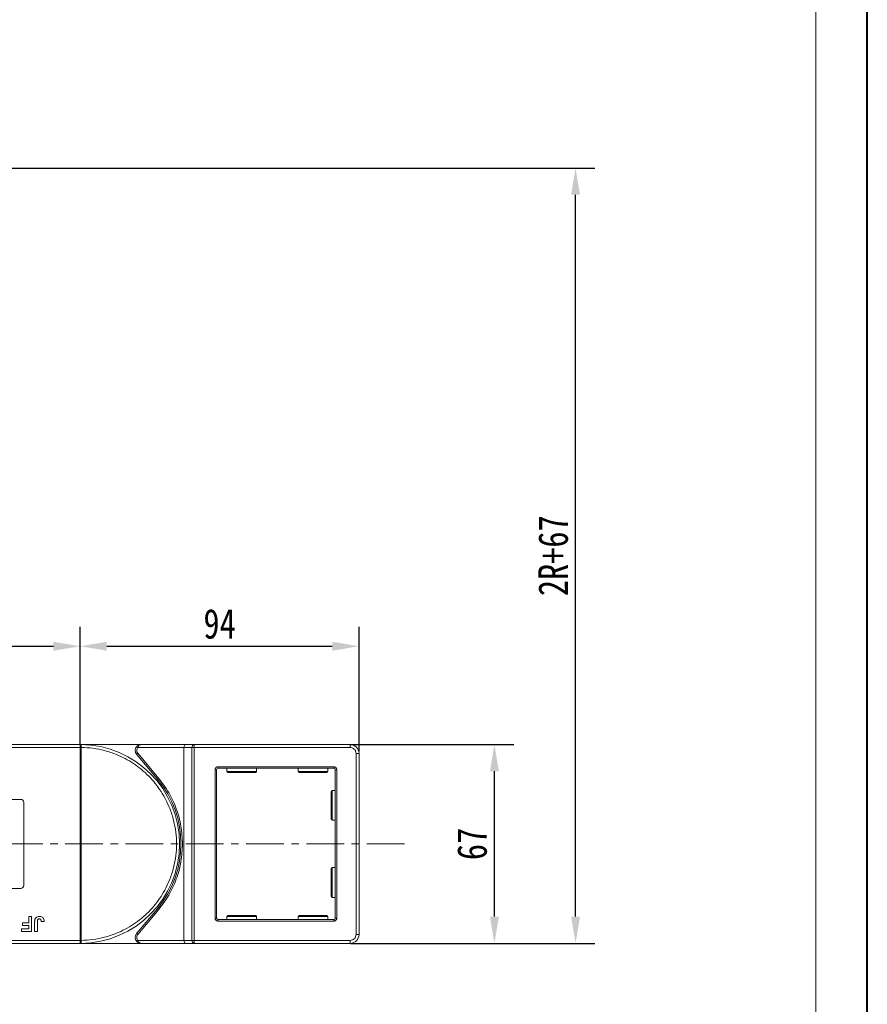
# Model space of a CAD drawing. Header units: millimetres. Extents: x 2098 to 3561, y 550 to 1583.
# Tile 73 of 84: x 3274 to 3559, y 920 to 1252. Entities that reach past the tile are written whole.
import ezdxf

# ---------------------------------------------------------------- set-up
doc = ezdxf.new("R2010")
doc.units = ezdxf.units.MM
doc.linetypes.add('CENTERX2', pattern=[20.32, 12.7, -2.54, 2.54, -2.54])
doc.styles.get("Standard").update_dxf_attribs({"font": '仿宋_GB2312.ttf', "width": 0.8})
doc.dimstyles.new('副本 ISO-45.1', dxfattribs={"dimtxt": 10, "dimasz": 9, "dimexe": 6.5, "dimexo": 0.625, "dimgap": 2.5, "dimtad": 1, "dimdsep": 46, "dimtxsty": 'Standard', "dimcen": 2.5, "dimadec": 0, "dimazin": 0, "dimtfac": 1, "dimtmove": 0, "dimatfit": 3, "dimfxl": 0, "dimarcsym": 0})

# ---------------------------------------------------------------- blocks, each defined once
blk = doc.blocks.new('*D2515')
at = {"color": 0, "lineweight": -2}
for p, q in [((3385.16, 1007.53), (3440.04, 1007.53)), ((3433.54, 949.53), (3433.54, 998.53)), ((3385.16, 940.53), (3440.04, 940.53))]:
    blk.add_line(p, q, dxfattribs=at)
at = {"color": 0, "lineweight": 9}
for points in [[(3432.04, 998.53), (3435.04, 998.53), (3433.54, 1007.53)], [(3432.04, 949.53), (3435.04, 949.53), (3433.54, 940.53)]]:
    blk.add_solid(points, dxfattribs=at)
at = {"layer": 'Defpoints', "color": 0, "lineweight": 9}
for p in [(3384.53, 1007.53), (3433.54, 1007.53), (3384.53, 940.53)]:
    blk.add_point(p, dxfattribs=at)
at = {"color": 0, "lineweight": 9, "insert": (3426.04, 974.03), "char_height": 10, "attachment_point": 5, "rotation": 90}
blk.add_mtext('67', dxfattribs=at)
blk = doc.blocks.new('*D2516')
at = {"color": 0, "lineweight": -2}
for p, q in [((2963.4, 1201.73), (3467.39, 1201.73)), ((3460.89, 949.53), (3460.89, 1192.73)), ((3385.16, 940.53), (3467.39, 940.53))]:
    blk.add_line(p, q, dxfattribs=at)
at = {"color": 0, "lineweight": 9}
for points in [[(3459.39, 1192.73), (3462.39, 1192.73), (3460.89, 1201.73)], [(3459.39, 949.53), (3462.39, 949.53), (3460.89, 940.53)]]:
    blk.add_solid(points, dxfattribs=at)
at = {"layer": 'Defpoints', "color": 0, "lineweight": 9}
for p in [(2962.78, 1201.73), (3460.89, 1201.73), (3384.53, 940.53)]:
    blk.add_point(p, dxfattribs=at)
at = {"color": 0, "lineweight": 9, "insert": (3453.39, 1071.13), "char_height": 10, "attachment_point": 5, "rotation": 90}
blk.add_mtext('2R+67', dxfattribs=at)
blk = doc.blocks.new('*D2486')
at = {"color": 0, "lineweight": -2}
for p, q in [((3293.9, 1007.66), (3293.9, 1047.13)), ((3387.9, 1005.16), (3387.9, 1047.13)), ((3302.9, 1040.63), (3378.9, 1040.63))]:
    blk.add_line(p, q, dxfattribs=at)
at = {"color": 0, "lineweight": 9}
for points in [[(3302.9, 1042.13), (3302.9, 1039.13), (3293.9, 1040.63)], [(3378.9, 1042.13), (3378.9, 1039.13), (3387.9, 1040.63)]]:
    blk.add_solid(points, dxfattribs=at)
at = {"layer": 'Defpoints', "color": 0, "lineweight": 9}
for p in [(3387.9, 1040.63), (3293.9, 1007.03), (3387.9, 1004.53)]:
    blk.add_point(p, dxfattribs=at)
at = {"color": 0, "lineweight": 9, "insert": (3340.9, 1048.13), "char_height": 10, "attachment_point": 5}
blk.add_mtext('94', dxfattribs=at)
blk = doc.blocks.new('*D2487')
at = {"color": 0, "lineweight": -2}
for p, q in [((3226.9, 1007.3), (3226.9, 1047.13)), ((3293.9, 1007.66), (3293.9, 1047.13)), ((3235.9, 1040.63), (3284.9, 1040.63))]:
    blk.add_line(p, q, dxfattribs=at)
at = {"color": 0, "lineweight": 9}
for points in [[(3235.9, 1042.13), (3235.9, 1039.13), (3226.9, 1040.63)], [(3284.9, 1042.13), (3284.9, 1039.13), (3293.9, 1040.63)]]:
    blk.add_solid(points, dxfattribs=at)
at = {"layer": 'Defpoints', "color": 0, "lineweight": 9}
for p in [(3293.9, 1040.63), (3226.9, 1006.68), (3293.9, 1007.03)]:
    blk.add_point(p, dxfattribs=at)
at = {"color": 0, "lineweight": 9, "insert": (3260.4, 1048.13), "char_height": 10, "attachment_point": 5}
blk.add_mtext('67', dxfattribs=at)

msp = doc.modelspace()

# ---------------------------------------------------------------- linework, layer by layer
at = {"color": 7, "lineweight": 40}
msp.add_line((3559.228, 550.456), (3559.228, 1583.47), dxfattribs=at)
at = {"color": 7, "lineweight": 13}
msp.add_line((3541.838, 567.847), (3541.838, 1566.079), dxfattribs=at)
at = {"color": 7, "linetype": 'Continuous', "lineweight": 15}
for p, q in [((3245.193, 1006.534), (3293.899, 1006.534)), ((3293.899, 1007.534), (3246.311, 1007.534)), ((3314.462, 1007.534), (3293.899, 1007.534)), ((3293.899, 1007.534), (3294.133, 1007.534)), ((3293.899, 941.536), (3293.899, 1006.532)), ((3293.899, 1006.532), (3294.249, 1006.532)), ((3294.249, 1006.535), (3294.249, 1006.532)), ((3294.249, 1006.532), (3294.249, 941.536)), ((3313.344, 1006.534), (3312.972, 1006.868)), ((3313.344, 1006.534), (3328.899, 1006.534)), ((3329.359, 1007.534), (3314.462, 1007.534)), ((3328.899, 1006.534), (3331.6, 1006.534)), ((3328.899, 1006.534), (3328.899, 941.534)), ((3332.359, 1007.534), (3329.359, 1007.534)), ((3331.6, 941.534), (3331.6, 1006.534)), ((3331.6, 1006.534), (3332.359, 1006.534)), ((3332.359, 1007.534), (3332.359, 1006.534)), ((3384.899, 1007.534), (3332.359, 1007.534)), ((3332.359, 1006.534), (3332.359, 941.534)), ((3332.359, 1006.534), (3384.899, 1006.534)), ((3384.899, 1006.534), (3384.899, 1007.534)), ((3313.313, 1004.57), (3312.93, 1004.249)), ((3312.93, 1004.249), (3319.945, 995.889)), ((3320.328, 996.211), (3313.313, 1004.57)), ((3386.899, 1004.534), (3386.899, 943.534)), ((3387.899, 1004.534), (3386.899, 1004.534)), ((3387.899, 943.534), (3387.899, 1004.534)), ((3339.399, 949.034), (3339.399, 999.034)), ((3339.399, 999.034), (3339.899, 999.034)), ((3339.899, 949.034), (3339.899, 999.034)), ((3340.399, 1000.034), (3379.399, 1000.034)), ((3340.399, 1000.034), (3340.399, 999.534)), ((3379.399, 999.534), (3340.399, 999.534)), ((3343.399, 999.534), (3343.399, 998.434)), ((3353.399, 998.434), (3353.399, 999.534)), ((3367.399, 999.534), (3367.399, 998.434)), ((3377.399, 998.434), (3377.399, 999.534)), ((3379.399, 1000.034), (3379.399, 999.534)), ((3379.899, 949.034), (3379.899, 999.034)), ((3379.899, 999.034), (3380.399, 999.034)), ((3380.399, 999.034), (3380.399, 949.034)), ((3319.945, 995.889), (3320.328, 996.211)), ((3343.399, 998.434), (3353.399, 998.434)), ((3367.399, 998.434), (3377.399, 998.434)), ((3379.899, 992.034), (3378.799, 992.034)), ((3378.799, 992.034), (3378.799, 982.034)), ((3265.899, 989.034), (3273.899, 989.034)), ((3274.899, 988.034), (3274.899, 960.034)), ((3378.799, 982.034), (3379.899, 982.034)), ((3379.899, 966.034), (3378.799, 966.034)), ((3378.799, 966.034), (3378.799, 956.034)), ((3273.899, 959.034), (3265.899, 959.034)), ((3378.799, 956.034), (3379.899, 956.034)), ((3319.945, 952.18), (3312.93, 943.82)), ((3319.945, 952.18), (3320.328, 951.858)), ((3276.579, 949.534), (3277.54, 949.534)), ((3276.579, 947.419), (3276.579, 949.534)), ((3277.54, 949.534), (3277.54, 944.534)), ((3313.313, 943.499), (3320.328, 951.858)), ((3339.399, 949.034), (3339.899, 949.034)), ((3343.399, 949.634), (3343.399, 948.534)), ((3353.399, 949.634), (3343.399, 949.634)), ((3353.399, 948.534), (3353.399, 949.634)), ((3367.399, 949.634), (3367.399, 948.534)), ((3377.399, 949.634), (3367.399, 949.634)), ((3377.399, 948.534), (3377.399, 949.634)), ((3380.399, 949.034), (3379.899, 949.034)), ((3274.463, 947.419), (3276.579, 947.419)), ((3274.463, 946.586), (3274.463, 947.419)), ((3276.579, 946.586), (3274.463, 946.586)), ((3276.579, 945.368), (3276.579, 946.586)), ((3278.566, 944.534), (3278.566, 947.686)), ((3279.528, 947.771), (3279.528, 944.534)), ((3280.81, 947.868), (3281.771, 947.932)), ((3340.399, 948.034), (3340.399, 948.534)), ((3340.399, 948.534), (3379.399, 948.534)), ((3379.399, 948.034), (3340.399, 948.034)), ((3379.399, 948.034), (3379.399, 948.534)), ((3274.143, 944.534), (3274.143, 945.368)), ((3274.143, 945.368), (3276.579, 945.368)), ((3277.54, 944.534), (3274.143, 944.534)), ((3279.528, 944.534), (3278.566, 944.534)), ((3312.93, 943.82), (3313.313, 943.499)), ((3387.899, 943.534), (3386.899, 943.534)), ((3293.899, 941.534), (3243.21, 941.534)), ((3244.328, 940.534), (3293.899, 940.534)), ((3294.249, 941.536), (3293.899, 941.536)), ((3294.133, 940.535), (3293.899, 940.534)), ((3293.899, 940.534), (3314.462, 940.534)), ((3294.249, 941.536), (3294.249, 941.533)), ((3313.344, 941.534), (3312.972, 941.201)), ((3328.899, 941.534), (3313.344, 941.534)), ((3314.462, 940.534), (3329.359, 940.534)), ((3331.6, 941.534), (3328.899, 941.534)), ((3329.359, 940.534), (3332.359, 940.534)), ((3332.359, 941.534), (3331.6, 941.534)), ((3384.899, 941.534), (3332.359, 941.534)), ((3332.359, 940.534), (3332.359, 941.534)), ((3332.359, 940.534), (3384.899, 940.534)), ((3384.899, 940.534), (3384.899, 941.534))]:
    msp.add_line(p, q, dxfattribs=at)
at = {"color": 1, "linetype": 'CENTERX2', "lineweight": 13}
msp.add_line((3403.198, 974.034), (2697.386, 974.034), dxfattribs=at)
at = {"color": 7, "linetype": 'Continuous', "lineweight": 15}
for centre, radius, start, end in [((3294.136, 1007.238), 0.295, 90.53836, 143.36012), ((3294.162, 976.352), 30.184, 89.8339, 90.49831), ((3293.899, 974.034), 33.5, 270.40019, 89.59981), ((3314.462, 1005.534), 2, 138.18969, 220), ((3332.499, 1006.64), 0.905, 98.86498, 186.71937), ((3384.899, 1004.534), 3, 0, 90), ((3340.399, 999.034), 0.5, 90, 180), ((3379.399, 999.034), 0.5, 0, 90), ((3293.899, 974.034), 34, 320, 40), ((3343.699, 998.434), 0.3, 180, 270), ((3353.099, 998.434), 0.3, 270, 0), ((3367.699, 998.434), 0.3, 180, 270), ((3377.099, 998.434), 0.3, 270, 0), ((3378.799, 991.734), 0.3, 90, 180), ((3273.899, 988.034), 1, 0, 90), ((3378.799, 982.334), 0.3, 180, 270), ((3378.799, 965.734), 0.3, 90, 180), ((3273.899, 960.034), 1, 270, 360), ((3378.799, 956.334), 0.3, 180, 270), ((3340.399, 949.034), 0.5, 180, 270), ((3343.699, 949.634), 0.3, 90, 180), ((3353.099, 949.634), 0.3, 0, 90), ((3367.699, 949.634), 0.3, 90, 180), ((3377.099, 949.634), 0.3, 0, 90), ((3379.399, 949.034), 0.5, 270, 0), ((3314.462, 942.534), 2, 140, 221.81031), ((3384.899, 943.534), 3, 270, 0), ((3294.162, 971.717), 30.184, 269.50169, 270.1661), ((3294.136, 940.83), 0.295, 216.63988, 269.46164), ((3332.499, 941.428), 0.905, 173.28063, 261.13502)]:
    msp.add_arc(centre, radius, start, end, dxfattribs=at)
for centre, start_param, end_param in [((3329.359, 1006.534), 0, 1.5707963), ((3329.359, 941.534), 1.5707963, 3.1415927)]:
    msp.add_ellipse(centre, major_axis=(0, 1), ratio=0.4599349, start_param=start_param, end_param=end_param, dxfattribs=at)
for points in [[(3293.899, 1007.415), (3293.899, 1007.449), (3293.899, 1007.519), (3293.899, 1007.529), (3293.899, 1007.534)], [(3293.899, 940.534), (3293.899, 940.54), (3293.899, 940.55), (3293.899, 940.619), (3293.899, 940.654)]]:
    msp.add_open_spline(points, degree=3, dxfattribs=at)
for points, knots in [([(3293.899, 1006.534), (3293.899, 1006.647), (3293.899, 1006.872), (3293.899, 1007.171), (3293.9, 1007.338), (3293.899, 1007.404), (3293.899, 1007.415)], [0, 0, 0, 0, 0.3133566, 0.6267132, 0.9400698, 1, 1, 1, 1]), ([(3293.899, 1006.532), (3293.899, 1006.533), (3293.899, 1006.533), (3293.899, 1006.534), (3293.899, 1006.534), (3293.899, 1006.534)], [0, 0, 0, 0, 0.3846661, 0.6923333, 1, 1, 1, 1]), ([(3294.133, 1007.534), (3294.15, 1007.531), (3294.187, 1007.524), (3294.217, 1007.47), (3294.236, 1007.377), (3294.247, 1007.231), (3294.249, 1007.035), (3294.25, 1006.79), (3294.25, 1006.626), (3294.249, 1006.535)], [0, 0, 0, 0, 0.1119973, 0.2448439, 0.3691679, 0.5008987, 0.6875333, 0.8281382, 1, 1, 1, 1]), ([(3294.249, 1006.532), (3295.562, 1006.472), (3298.228, 1006.35), (3302.217, 1005.536), (3305.861, 1004.331), (3309.096, 1002.825), (3311.922, 1001.146), (3314.583, 999.178), (3317.862, 996.186), (3320.65, 992.721), (3322.852, 988.92), (3324.322, 985.668), (3325.495, 982.012), (3326.238, 978.015), (3326.479, 974.034), (3326.238, 970.054), (3325.495, 966.056), (3324.322, 962.4), (3322.852, 959.148), (3321.204, 956.305), (3319.264, 953.623), (3316.307, 950.312), (3312.873, 947.487), (3309.096, 945.244), (3305.86, 943.738), (3302.217, 942.532), (3298.228, 941.719), (3295.562, 941.596), (3294.249, 941.536)], [0, 0, 0, 0, 0.038862, 0.078912, 0.1200677, 0.1522272, 0.1843815, 0.2172151, 0.2500433, 0.3156185, 0.347778, 0.3799323, 0.4210926, 0.4611415, 0.5, 0.5388632, 0.578912, 0.6200677, 0.6522272, 0.6843815, 0.7172151, 0.7500433, 0.8156185, 0.847778, 0.8799323, 0.9210926, 0.9611404, 1, 1, 1, 1]), ([(3313.313, 1004.57), (3313.216, 1004.714), (3313.014, 1005.01), (3312.932, 1005.559), (3313.031, 1006.104), (3313.242, 1006.394), (3313.344, 1006.534)], [0, 0, 0, 0, 0.2418638, 0.5, 0.7581362, 1, 1, 1, 1]), ([(3312.972, 1006.868), (3313.066, 1006.961), (3313.276, 1007.168), (3313.775, 1007.456), (3314.193, 1007.504), (3314.462, 1007.534)], [0, 0, 0, 0, 0.2270634, 0.5015869, 1, 1, 1, 1]), ([(3314.462, 1007.534), (3314.356, 1007.521), (3314.145, 1007.495), (3313.835, 1007.283), (3313.556, 1006.958), (3313.412, 1006.67), (3313.344, 1006.534)], [0, 0, 0, 0, 0.2515188, 0.5017844, 0.7656323, 1, 1, 1, 1]), ([(3384.899, 1006.534), (3385.151, 1006.507), (3385.539, 1006.466), (3386.005, 1006.217), (3386.324, 1005.958), (3386.582, 1005.64), (3386.831, 1005.174), (3386.872, 1004.786), (3386.899, 1004.534)], [0, 0, 0, 0, 0.2394429, 0.3698071, 0.5000001, 0.6303641, 0.7605571, 1, 1, 1, 1]), ([(3339.399, 999.034), (3339.413, 999.16), (3339.434, 999.354), (3339.558, 999.587), (3339.687, 999.746), (3339.846, 999.876), (3340.079, 1000), (3340.274, 1000.021), (3340.399, 1000.034)], [0, 0, 0, 0, 0.239443, 0.3695502, 0.4999998, 0.6301073, 0.760557, 1, 1, 1, 1]), ([(3379.399, 1000.034), (3379.525, 1000.021), (3379.719, 1000), (3379.952, 999.876), (3380.111, 999.747), (3380.241, 999.587), (3380.365, 999.354), (3380.386, 999.16), (3380.399, 999.034)], [0, 0, 0, 0, 0.23944295, 0.36955024, 0.49999985, 0.63010729, 0.76055705, 1, 1, 1, 1]), ([(3328.399, 974.034), (3328.3, 976.027), (3328.1, 980.042), (3326.464, 985.887), (3323.961, 991.416), (3321.533, 994.621), (3320.328, 996.211)], [0, 0, 0, 0, 0.2480864, 0.5, 0.7519136, 1, 1, 1, 1]), ([(3343.699, 998.134), (3343.762, 998.134), (3343.859, 998.134), (3344.445, 998.134), (3345.051, 998.134), (3345.804, 998.134), (3346.899, 998.134), (3348.399, 998.134), (3349.9, 998.134), (3350.994, 998.134), (3351.747, 998.134), (3352.354, 998.134), (3352.94, 998.134), (3353.037, 998.134), (3353.099, 998.134)], [0, 0, 0, 0, 0.1197284, 0.1841803, 0.25, 0.3158197, 0.3802716, 0.5, 0.6197284, 0.6841803, 0.75, 0.8158197, 0.8802716, 1, 1, 1, 1]), ([(3367.699, 998.134), (3367.762, 998.134), (3367.859, 998.134), (3368.445, 998.134), (3369.051, 998.134), (3369.804, 998.134), (3370.899, 998.134), (3372.399, 998.134), (3373.9, 998.134), (3374.994, 998.134), (3375.747, 998.134), (3376.354, 998.134), (3376.94, 998.134), (3377.037, 998.134), (3377.099, 998.134)], [0, 0, 0, 0, 0.1197284, 0.1841803, 0.25, 0.3158197, 0.3802716, 0.5, 0.6197284, 0.6841803, 0.75, 0.8158197, 0.8802716, 1, 1, 1, 1]), ([(3378.499, 991.734), (3378.499, 991.672), (3378.499, 991.575), (3378.499, 990.989), (3378.499, 990.382), (3378.499, 989.629), (3378.499, 988.535), (3378.499, 987.626), (3378.499, 987.034)], [0, 0, 0, 0, 0.2394568, 0.3683607, 0.5, 0.6316393, 0.7605432, 1, 1, 1, 1]), ([(3378.499, 987.034), (3378.499, 986.443), (3378.499, 985.534), (3378.499, 984.439), (3378.499, 983.686), (3378.499, 983.08), (3378.499, 982.494), (3378.499, 982.397), (3378.499, 982.334)], [0, 0, 0, 0, 0.2394568, 0.3683607, 0.5, 0.6316393, 0.7605432, 1, 1, 1, 1]), ([(3320.328, 951.858), (3321.533, 953.448), (3323.961, 956.653), (3326.464, 962.182), (3328.1, 968.027), (3328.3, 972.042), (3328.399, 974.034)], [0, 0, 0, 0, 0.2480864, 0.5, 0.7519136, 1, 1, 1, 1]), ([(3378.499, 965.734), (3378.499, 965.672), (3378.499, 965.575), (3378.499, 964.989), (3378.499, 964.382), (3378.499, 963.629), (3378.499, 962.535), (3378.499, 961.626), (3378.499, 961.034)], [0, 0, 0, 0, 0.2394568, 0.3683607, 0.5, 0.6316393, 0.7605432, 1, 1, 1, 1]), ([(3378.499, 961.034), (3378.499, 960.443), (3378.499, 959.534), (3378.499, 958.439), (3378.499, 957.686), (3378.499, 957.08), (3378.499, 956.494), (3378.499, 956.397), (3378.499, 956.334)], [0, 0, 0, 0, 0.2394568, 0.3683607, 0.5, 0.6316393, 0.7605432, 1, 1, 1, 1]), ([(3278.675, 948.637), (3278.729, 948.761), (3278.837, 949.01), (3279.141, 949.313), (3279.606, 949.562), (3279.993, 949.585), (3280.227, 949.598)], [0, 0, 0, 0, 0.2064605, 0.4135145, 0.6452106, 1, 1, 1, 1]), ([(3280.227, 949.598), (3280.36, 949.593), (3280.665, 949.58), (3281.116, 949.419), (3281.475, 949.093), (3281.73, 948.586), (3281.755, 948.189), (3281.771, 947.932)], [0, 0, 0, 0, 0.1552919, 0.3531453, 0.543243, 0.704067, 1, 1, 1, 1]), ([(3340.399, 948.034), (3340.274, 948.048), (3340.08, 948.069), (3339.846, 948.193), (3339.687, 948.322), (3339.558, 948.481), (3339.434, 948.714), (3339.413, 948.909), (3339.399, 949.034)], [0, 0, 0, 0, 0.239443, 0.3695502, 0.4999998, 0.6301073, 0.760557, 1, 1, 1, 1]), ([(3353.099, 949.934), (3353.037, 949.934), (3352.94, 949.934), (3352.354, 949.934), (3351.747, 949.934), (3350.994, 949.934), (3349.9, 949.934), (3348.399, 949.934), (3346.899, 949.934), (3345.804, 949.934), (3345.051, 949.934), (3344.445, 949.934), (3343.859, 949.934), (3343.762, 949.934), (3343.699, 949.934)], [0, 0, 0, 0, 0.1197284, 0.1841803, 0.25, 0.3158197, 0.3802716, 0.5, 0.6197284, 0.6841803, 0.75, 0.8158197, 0.8802716, 1, 1, 1, 1]), ([(3377.099, 949.934), (3377.037, 949.934), (3376.94, 949.934), (3376.354, 949.934), (3375.747, 949.934), (3374.994, 949.934), (3373.9, 949.934), (3372.399, 949.934), (3370.899, 949.934), (3369.804, 949.934), (3369.051, 949.934), (3368.445, 949.934), (3367.859, 949.934), (3367.762, 949.934), (3367.699, 949.934)], [0, 0, 0, 0, 0.1197284, 0.1841803, 0.25, 0.3158197, 0.3802716, 0.5, 0.6197284, 0.6841803, 0.75, 0.8158197, 0.8802716, 1, 1, 1, 1]), ([(3380.399, 949.034), (3380.386, 948.909), (3380.365, 948.715), (3380.241, 948.481), (3380.112, 948.322), (3379.952, 948.193), (3379.719, 948.069), (3379.525, 948.048), (3379.399, 948.034)], [0, 0, 0, 0, 0.239443, 0.3695502, 0.4999998, 0.6301073, 0.760557, 1, 1, 1, 1]), ([(3278.566, 947.686), (3278.567, 947.753), (3278.568, 947.886), (3278.577, 948.066), (3278.591, 948.225), (3278.611, 948.363), (3278.634, 948.502), (3278.662, 948.592), (3278.675, 948.637)], [0, 0, 0, 0, 0.2082698, 0.416707, 0.5614806, 0.7065734, 0.8528245, 1, 1, 1, 1]), ([(3279.528, 947.771), (3279.53, 947.904), (3279.535, 948.135), (3279.584, 948.414), (3279.675, 948.593), (3279.793, 948.69), (3279.959, 948.755), (3280.086, 948.761), (3280.165, 948.765)], [0, 0, 0, 0, 0.29202728, 0.5048541, 0.61390458, 0.72368495, 0.82981647, 1, 1, 1, 1]), ([(3280.165, 948.765), (3280.206, 948.764), (3280.29, 948.761), (3280.4, 948.729), (3280.494, 948.684), (3280.566, 948.629), (3280.63, 948.564), (3280.663, 948.515), (3280.679, 948.49)], [0, 0, 0, 0, 0.202387, 0.4109073, 0.5578292, 0.7094718, 0.8532239, 1, 1, 1, 1]), ([(3280.679, 948.49), (3280.698, 948.453), (3280.736, 948.378), (3280.764, 948.264), (3280.784, 948.159), (3280.796, 948.062), (3280.805, 947.965), (3280.808, 947.9), (3280.81, 947.868)], [0, 0, 0, 0, 0.1938055, 0.3931273, 0.5440688, 0.6954121, 0.8476129, 1, 1, 1, 1]), ([(3313.344, 941.534), (3313.242, 941.675), (3313.031, 941.965), (3312.932, 942.51), (3313.014, 943.058), (3313.216, 943.355), (3313.313, 943.499)], [0, 0, 0, 0, 0.2418638, 0.5, 0.7581362, 1, 1, 1, 1]), ([(3386.899, 943.534), (3386.872, 943.283), (3386.831, 942.894), (3386.582, 942.428), (3386.323, 942.11), (3386.005, 941.852), (3385.539, 941.603), (3385.151, 941.561), (3384.899, 941.534)], [0, 0, 0, 0, 0.2394429, 0.3698071, 0.5000001, 0.6303641, 0.7605571, 1, 1, 1, 1]), ([(3293.899, 941.534), (3293.899, 941.535), (3293.899, 941.535), (3293.899, 941.536), (3293.899, 941.536), (3293.899, 941.536)], [0, 0, 0, 0, 0.38469928, 0.69234964, 1, 1, 1, 1]), ([(3293.899, 940.654), (3293.899, 940.717), (3293.899, 940.843), (3293.899, 941.137), (3293.899, 941.38), (3293.899, 941.513), (3293.899, 941.534)], [0, 0, 0, 0, 0.3133347, 0.6266911, 0.9400476, 1, 1, 1, 1]), ([(3294.249, 941.533), (3294.25, 941.443), (3294.25, 941.278), (3294.249, 941.033), (3294.247, 940.838), (3294.236, 940.691), (3294.216, 940.598), (3294.187, 940.544), (3294.15, 940.538), (3294.133, 940.535)], [0, 0, 0, 0, 0.172016, 0.3127556, 0.4995985, 0.630391, 0.7580256, 0.8892284, 1, 1, 1, 1]), ([(3314.462, 940.534), (3314.193, 940.565), (3313.775, 940.613), (3313.276, 940.9), (3313.066, 941.107), (3312.972, 941.201)], [0, 0, 0, 0, 0.49841293, 0.77292805, 1, 1, 1, 1]), ([(3313.344, 941.534), (3313.412, 941.399), (3313.556, 941.111), (3313.835, 940.785), (3314.145, 940.573), (3314.356, 940.547), (3314.462, 940.534)], [0, 0, 0, 0, 0.2343503, 0.4981953, 0.748869, 1, 1, 1, 1])]:
    msp.add_open_spline(points, degree=3, knots=knots, dxfattribs=at)

# ---------------------------------------------------------------- dimensions: what is measured, and where the dimension line sits
at = {"color": 5, "lineweight": 9}
dim = msp.add_linear_dim(base=(3460.889, 1201.734), p1=(3384.534, 940.534), p2=(2962.776, 1201.734), angle=90, text='2R+67', dimstyle='副本 ISO-45.1', dxfattribs=at)
dim.commit()
dim.dimension.update_dxf_attribs({"geometry": '*D2516', "text_midpoint": (3453.389, 1071.134)})
for base, p1, p2, picture, middle in [((3293.899, 1040.634), (3226.899, 1006.68), (3293.899, 1007.034), '*D2487', (3260.399, 1048.134)), ((3387.899, 1040.634), (3293.899, 1007.034), (3387.899, 1004.534), '*D2486', (3340.899, 1048.134))]:
    dim = msp.add_linear_dim(base=base, p1=p1, p2=p2, dimstyle='副本 ISO-45.1', dxfattribs=at)
    dim.commit()
    dim.dimension.update_dxf_attribs({"geometry": picture, "text_midpoint": middle})
dim = msp.add_linear_dim(base=(3433.541, 1007.534), p1=(3384.534, 940.534), p2=(3384.534, 1007.534), angle=90, dimstyle='副本 ISO-45.1', dxfattribs=at)
dim.commit()
dim.dimension.update_dxf_attribs({"geometry": '*D2515', "text_midpoint": (3426.041, 974.034)})

doc.saveas('drawing.dxf')
